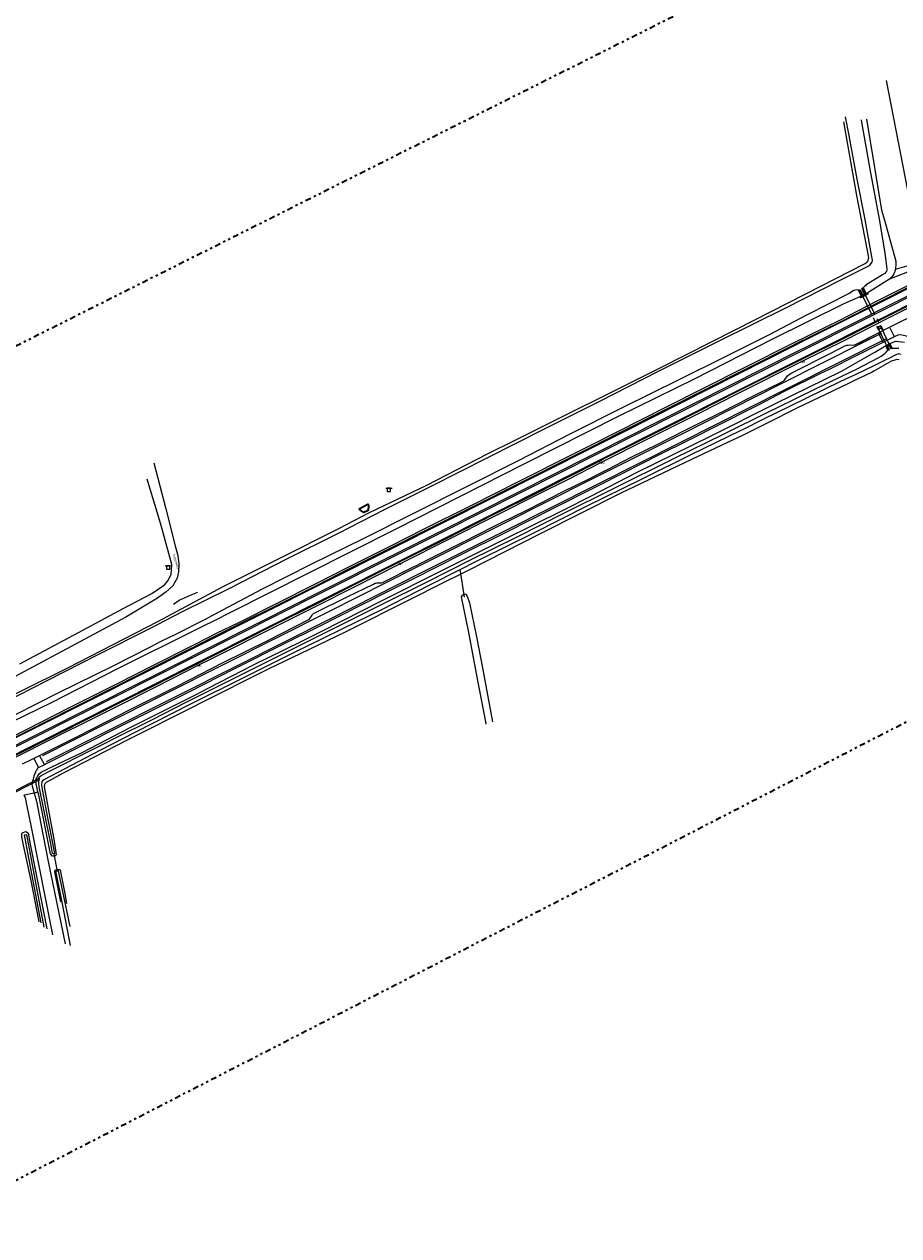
# Model space of a CAD drawing. Header units: metres. Extents: x 169249 to 194689, y 406250 to 412203.
# Tile 175 of 256: x 180014 to 180402, y 408304 to 408841. Entities that reach past the tile are written whole.
import ezdxf
from ezdxf.enums import TextEntityAlignment as Align

# ---------------------------------------------------------------- set-up
doc = ezdxf.new("R2010")
doc.units = ezdxf.units.M
doc.linetypes.add('BGT_NLCS_N264$0$AL-TEKENBLADGRENS', pattern=[11.5, 2.5, -1.5, 1, -1.5, 1, -1.5, 2.5])
doc.linetypes.add('BGT_NLCS_N264$0$AM-AS', pattern=[16, 10, -2, 2, -2])
doc.layers.get('0').update_dxf_attribs({"linetype": 'CONTINUOUS'})
for name, color, linetype, lineweight in [('BGT_NLCS_N264$0$B-WE-AM-AS_KUNSTWERK_DUIKER-GV', 252, 'BGT_NLCS_N264$0$AM-AS', 18), ('BGT_NLCS_N264$0$B-WE-GK-KADEMUUR-G', 252, 'CONTINUOUS', 35), ('BGT_NLCS_N264$0$B-WE-GW-WATERGANG_INSTEEK-G', 252, 'CONTINUOUS', 18), ('BGT_NLCS_N264$0$B-WE-GW-WATERGANG_SLOOT_BODEM-G', 252, 'CONTINUOUS', 18), ('BGT_NLCS_N264$0$B-WE-GW-WATERGANG_WATERLIJN-G', 252, 'CONTINUOUS', 18), ('BGT_NLCS_N264$0$B-WE-IE-TERREINAFSCHEIDING_KUNSTMATIG_HEKWERK-G', 252, 'BGT_NLCS_N264$0$IE-TERREINAFSCHEIDING-KUNSTMATIG', 18), ('BGT_NLCS_N264$0$B-WE-KW-KUNSTWERK_DUIKER-G', 252, 'CONTINUOUS', 18), ('BGT_NLCS_N264$0$B-WE-OG-TOPOGRAFIE_BEBOUWING-G', 252, 'CONTINUOUS', 35), ('BGT_NLCS_N264$0$B-WE-OG-TOPOGRAFIE_CULTUURSCHEIDING-G', 252, 'CONTINUOUS', 18), ('BGT_NLCS_N264$0$B-WE-OG-TOPOGRAFIE_TERREIN_GROEN-GV', 252, 'CONTINUOUS', 18), ('BGT_NLCS_N264$0$B-WE-OG-TOPOGRAFIE_WEG_BERM-GV', 252, 'CONTINUOUS', 18), ('BGT_NLCS_N264$0$B-WE-OG-TOPOGRAFIE_WEG_VERHARD-G', 252, 'CONTINUOUS', 18), ('BGT_NLCS_N264$0$B-WE-VW-VERKEERSTEKEN_BORD-S', 252, 'CONTINUOUS', 25), ('BGT_NLCS_N264$0$X-XX-AL-TEKENBLADGRENS-G', 252, 'BGT_NLCS_N264$0$AL-TEKENBLADGRENS', 35), ('X-XX-AL-REFERENTIE-G', 7, 'CONTINUOUS', 18)]:
    doc.layers.add(name, color=color, linetype=linetype, lineweight=lineweight)
for name, color, linetype in [('BGT_NLCS_N264$0$B-WE-IE-MEUBILAIR_WEGMEUBILAIR-S', 252, 'CONTINUOUS'), ('BGT_NLCS_N264$0$B-WE-IE-TERREINAFSCHEIDING_KUNSTMATIG_HEKWERK_RASTER-G', 252, 'CONTINUOUS'), ('BGT_NLCS_N264$0$B-WE-OG-TOPOGRAFIE_WEG_RIJWEG-G', 252, 'CONTINUOUS'), ('BGT_NLCS_N264$0$B-WE-VW-MARKERING-G', 252, 'CONTINUOUS'), ('BGT_NLCS_N264$0$Label_Openbareruimte', 252, 'CONTINUOUS'), ('BGT_NLCS_N264$0$Label_Puntobject', 252, 'CONTINUOUS')]:
    doc.layers.add(name, color=color, linetype=linetype)
doc.styles.add('BGT_NLCS_N264$0$STANDARD', font='txt')
doc.linetypes.add('BGT_NLCS_N264$0$IE-TERREINAFSCHEIDING-KUNSTMATIG', pattern='A,4,[82,NLCS.SHX,S=0.75,R=90,X=0,Y=0],4,-2', length=10)

# ---------------------------------------------------------------- blocks, each defined once
blk = doc.blocks.new('BGT_NLCS_N264$0$SVW-VERKEERSTEKEN_BORD_ANWB-SO')
blk.add_line((-1.375, 0), (1.375, 0))
at = {"flags": 128}
blk.add_lwpolyline([(-0.75, 0), (-0.75, -1.5), (0.75, -1.5), (0.75, 0)], close=True, dxfattribs=at)
blk = doc.blocks.new('BGT_NLCS_N264$0$SIE-WEG_PAAL_ALGEMEEN_TYPE_02-SO')
at = {"ltscale": 0.5}
h = blk.add_hatch(color=256, dxfattribs=at)
h.paths.add_polyline_path([(0, 0), (0.1875, 0, 0.41421356), (0, 0.1875)])
h.paths.add_polyline_path([(0, -0.1875), (0, 0), (-0.1875, 0, 0.41421356)])
for p, q in [((-0.1875, 0), (0.1875, 0)), ((0, -0.1875), (0, 0.1875))]:
    blk.add_line(p, q, dxfattribs=at)
blk.add_circle((0, 0), 0.1875, dxfattribs=at)
blk = doc.blocks.new('BGT_NLCS_N264')
at = {"layer": 'BGT_NLCS_N264$0$B-WE-AM-AS_KUNSTWERK_DUIKER-GV'}
blk.add_polyline3d([(180398.27, 408698.97, 15.19), (180397.11, 408698.45, 15.19), (180386.23, 408721.02, 14.8), (180387.32, 408721.57, 14.8), (180398.27, 408698.97, 15.19)], dxfattribs=at)
at = {"layer": 'BGT_NLCS_N264$0$B-WE-GK-KADEMUUR-G'}
blk.add_line((180384.58, 408723.38, 14.8), (180384.88, 408723.54, 14.87), dxfattribs=at)
for points in [[(180385.28, 408720.52, 16.65), (180385.94, 408720.85, 16.58), (180384.58, 408723.38, 14.8)], [(180384.88, 408723.54, 14.87), (180386.23, 408721.02, 14.8), (180387.32, 408721.57, 14.8), (180386.12, 408724.1, 14.8), (180386.38, 408724.24, 14.9)], [(180386.38, 408724.24, 14.9), (180387.66, 408721.7, 16.67), (180388.36, 408722.09, 16.53)], [(180388.36, 408722.09, 16.53), (180388.55, 408721.75, 16.67), (180385.48, 408720.1, 16.66), (180385.28, 408720.52, 16.65)], [(180397.65, 408696.89, 15.14), (180396.87, 408698.53, 16.26), (180398.35, 408699.24, 16.25), (180399.14, 408697.59, 15.16)], [(180399.14, 408697.59, 15.16), (180398.91, 408697.51, 15.19), (180398.27, 408698.97, 15.19), (180397.11, 408698.45, 15.19)], [(180397.11, 408698.45, 15.19), (180397.89, 408696.96, 15.12), (180397.65, 408696.89, 15.14)]]:
    blk.add_polyline3d(points, dxfattribs=at)
at = {"layer": 'BGT_NLCS_N264$0$B-WE-GW-WATERGANG_INSTEEK-G'}
for points in [[(180387.98, 408799.26, 16.07), (180391.69, 408777, 16.01), (180394.72, 408758.83, 15.96), (180395.93, 408754.52, 16.03), (180401.07, 408736.22, 16.35), (180401.06, 408734.45, 16.42), (180400.93, 408733.29, 16.49), (180400.8, 408732.7, 16.54)], [(179991.62, 408535.16, 16), (180033.23, 408555.75, 15.85), (180073.28, 408576.26, 15.93), (180102.24, 408591.91, 16.28), (180127.2, 408604.24, 16.25), (180153.64, 408617.64, 16.29), (180167.23, 408624.65, 16.33), (180192.69, 408636.83, 16.19), (180219.73, 408650.72, 16.17), (180232.31, 408656.98, 16.17), (180296.02, 408688.72, 15.93), (180329.89, 408705.97, 15.9), (180361.1, 408721.7, 15.96), (180387.36, 408735.25, 16.19), (180388.14, 408735.81, 16.19), (180388.41, 408736.09, 16.19), (180388.53, 408736.22, 16.19), (180388.77, 408736.73, 16.19), (180388.93, 408737.23, 16.19), (180389.06, 408737.67, 16.19), (180389.09, 408737.94, 16.19), (180383.7, 408765.41, 16.07), (180377.89, 408798.16, 15.9)], [(180400.8, 408732.7, 16.54), (180400.79, 408732.63, 16.55), (180400.69, 408732.17, 16.59), (180400.23, 408730.91, 16.67), (180400.09, 408730.67, 16.67), (180399.39, 408729.46, 16.68), (180398.18, 408728.27, 16.68)], [(180020.46, 408508.72, 16.32), (180021.48, 408509.44, 16.28), (180021.97, 408509.79, 16.26), (180024.45, 408510.98, 16.35), (180025.86, 408511.65, 16.34), (180039.65, 408518.23, 16.25), (180061.02, 408529.24, 16.11), (180090, 408543.81, 15.88), (180095.52, 408546.67, 15.91), (180115.95, 408557.26, 16.05), (180136.89, 408567.47, 15.95), (180145.52, 408571.68, 15.91), (180164.51, 408581.36, 15.91), (180171.67, 408585.01, 15.91), (180199.74, 408599.13, 15.88), (180222.54, 408610.54, 15.82), (180226.94, 408612.74, 15.81), (180253.22, 408625.71, 15.88), (180265.49, 408631.98, 15.85), (180285.87, 408642.39, 15.81), (180318.77, 408658.63, 15.88), (180347.64, 408673.13, 16.05), (180376.86, 408687.5, 16.25), (180387.21, 408693.38, 16.41), (180391.66, 408695.91, 16.48), (180395.72, 408698.22, 16.55), (180395.89, 408698.32, 16.55), (180396.79, 408698.89, 16.52), (180398.3, 408699.69, 16.58), (180401, 408700.72, 16.84), (180401.1, 408700.76, 16.85), (180404.87, 408700.3, 16.75)], [(180402.45, 408692.5, 16.18), (180401.57, 408692.63, 16.27), (180401.49, 408692.64, 16.28), (180398.61, 408691.7, 16.25), (180398.5, 408691.64, 16.25), (180391.2, 408687.44, 16.19), (180390.48, 408687.03, 16.18), (180382.43, 408683.14, 16.11), (180379.72, 408681.85, 16.1), (180357.06, 408671.06, 15.98), (180343.82, 408664.37, 16), (180332.93, 408658.87, 16.01), (180326.3, 408655.77, 15.94), (180310.3, 408648.29, 15.78), (180278.51, 408633.07, 15.78), (180243.57, 408615.57, 15.91), (180210.73, 408598.87, 16.09), (180197.83, 408592.41, 16.12), (180186.45, 408586.71, 16.15), (180156.43, 408571.65, 16.15), (180136.48, 408562.02, 16.08), (180122.49, 408555.27, 16.03), (180091.29, 408539.66, 15.94), (180089.92, 408538.96, 15.94), (180059.34, 408523.45, 16.06), (180031.12, 408509.03, 16.09), (180023.61, 408504.91, 16.12), (180023.11, 408504.26, 16.12), (180022.84, 408503.92, 16.12), (180022.77, 408502.9, 16.12), (180022.89, 408502.25, 16.12), (180027.19, 408478.84, 16.15), (180028.11, 408472.75, 16.18), (180027.47, 408472.19, 16.18), (180026.45, 408472.18, 16.18), (180025.61, 408473.27, 16.18), (180020.31, 408499.23, 16.29), (180019.82, 408501.38, 16.33), (180019.58, 408502.4, 16.35), (180019.2, 408504.05, 16.38), (180019.19, 408504.36, 16.38), (180019.17, 408504.85, 16.38), (180019.13, 408505.72, 16.38), (180019.12, 408506.17, 16.38), (180019.63, 408507.28, 16.33), (180019.73, 408507.48, 16.32), (180020.46, 408508.72, 16.32)], [(180219.03, 408530.83, 15.76), (180219.09, 408531.03, 15.91), (180215.16, 408550.89, 16), (180211.43, 408571.38, 16.03), (180208.06, 408587.2, 16.03), (180208.49, 408588, 15.97), (180209.56, 408588.49, 15.94), (180209.71, 408588.56, 15.94), (180209.84, 408588.44, 15.94), (180210.64, 408587.64, 15.94), (180210.65, 408587.62, 15.94), (180211.65, 408584.55, 15.94), (180214.7, 408569.49, 15.99), (180217.47, 408555.8, 16.03), (180221.94, 408531.84, 16.03)], [(180020.58, 408443.08, 16.32), (180016.98, 408461.4, 16.32), (180013.63, 408476.98, 16.43), (180012.86, 408480.79, 16.51), (180012.77, 408482.06, 16.43), (180012.87, 408482.16, 16.45), (180013.35, 408482.62, 16.53), (180013.48, 408482.69, 16.53), (180014.13, 408483.02, 16.54), (180014.57, 408483.15, 16.47), (180014.58, 408483.14, 16.47), (180015.29, 408482.63, 16.47), (180015.63, 408482.38, 16.47), (180016.55, 408477.54, 16.47), (180019.08, 408464.74, 16.34), (180019.79, 408461.13, 16.35), (180024, 408439.91, 16.39)], [(180030.09, 408451.97, 16.35), (180027.48, 408465.19, 16.36), (180027.55, 408465.59, 16.38), (180027.67, 408465.91, 16.37), (180027.97, 408466.03, 16.34), (180028.49, 408466.2, 16.33), (180028.85, 408466.26, 16.31), (180029.25, 408466.24, 16.3), (180029.36, 408466.23, 16.3), (180029.4, 408466.22, 16.3), (180029.47, 408466.18, 16.3), (180029.82, 408466.03, 16.29), (180029.89, 408465.82, 16.29), (180029.94, 408465.67, 16.29), (180030.03, 408465.23, 16.29), (180031.77, 408456.29, 16.21), (180032.73, 408451.1, 16.16)]]:
    blk.add_polyline3d(points, dxfattribs=at)
at = {"layer": 'BGT_NLCS_N264$0$B-WE-GW-WATERGANG_SLOOT_BODEM-G'}
for points in [[(180399.14, 408697.59, 15.16), (180400.76, 408697.57, 14.97), (180401.5, 408697.62, 14.96), (180402.41, 408697.69, 14.95)], [(180403.35, 408694.9, 14.95), (180402.32, 408695.07, 15.02), (180400.95, 408694.61, 14.95), (180397.88, 408693.1, 14.92), (180396.52, 408692.44, 14.91), (180391.2, 408689.83, 14.87), (180383.27, 408685.93, 14.97), (180379.93, 408684.45, 14.96), (180376.42, 408682.89, 14.95), (180353.73, 408671.71, 14.95), (180342.3, 408666.07, 14.96), (180333.27, 408661.6, 14.97), (180331.87, 408660.92, 14.97), (180310.27, 408650.42, 14.97), (180288.16, 408639.48, 14.99), (180263.54, 408627.4, 14.99), (180240.36, 408615.64, 14.97), (180216.06, 408603.71, 14.95), (180195.42, 408593.26, 14.97), (180193.87, 408592.46, 14.98), (180172.62, 408581.52, 15.12), (180155.49, 408573.24, 15.21), (180146.57, 408568.84, 15.18), (180133.72, 408562.51, 15.14), (180111.51, 408551.42, 15.12), (180087.46, 408539.5, 15.14), (180063.25, 408527.24, 15.08), (180047.77, 408519.21, 15.08), (180040.94, 408515.66, 15.08), (180022.61, 408506.11, 15.27), (180022.08, 408505.55, 15.25), (180021.71, 408505.15, 15.23), (180021.59, 408503.61, 15.31), (180021.88, 408501.96, 15.31), (180023.59, 408492.31, 15.29), (180027.41, 408473.41, 15.16), (180027.06, 408473.19, 15.14), (180026.49, 408473.28, 15.16), (180025.64, 408477.79, 15.21), (180023.75, 408487.16, 15.23), (180020.82, 408501.66, 15.27), (180020.75, 408502.03, 15.27), (180020.42, 408504.38, 15.27), (180020.35, 408505.49, 15.3), (180020.35, 408505.53, 15.3), (180020.28, 408506.68, 15.34), (180020.58, 408507.33, 15.36), (180020.68, 408507.4, 15.36), (180021.43, 408507.93, 15.38), (180021.65, 408508.09, 15.38), (180025.71, 408510.21, 15.25), (180061.28, 408528.06, 15.27), (180064.03, 408529.44, 15.25), (180071.4, 408533.15, 15.19), (180084.99, 408540.03, 15.08), (180093.83, 408544.51, 15.02), (180097.13, 408546.16, 15.02), (180130.9, 408563.08, 15.04), (180152.51, 408573.83, 15.08), (180172.81, 408584.02, 15.06), (180192.23, 408593.63, 15.04), (180211.83, 408603.51, 14.99), (180233.13, 408613.99, 15.06), (180253.57, 408624.4, 15.02), (180275.68, 408635.35, 14.97), (180302.4, 408648.61, 14.97), (180324.53, 408659.51, 14.97), (180345.08, 408669.65, 15.02), (180348.4, 408671.29, 15.01), (180365.34, 408679.62, 14.97), (180383.8, 408688.54, 14.95), (180393.53, 408693.56, 14.93), (180394.46, 408694.04, 14.93), (180396.26, 408695.45, 14.89), (180396.7, 408695.9, 14.97), (180397.65, 408696.89, 15.14)], [(180021.38, 408442.51, 15.38), (180015.49, 408473.59, 15.59), (180013.96, 408481.68, 15.65), (180014.84, 408481.85, 15.65), (180022.62, 408440.59, 15.4)], [(180034.32, 408441.02, 15.34), (180029.15, 408465.59, 15.32), (180027.91, 408465.29, 15.44), (180027.97, 408464.99, 15.44), (180030.7, 408451.07, 15.36), (180034.34, 408432.54, 15.25)]]:
    blk.add_polyline3d(points, dxfattribs=at)
at = {"layer": 'BGT_NLCS_N264$0$B-WE-GW-WATERGANG_WATERLIJN-G'}
for points in [[(180004.62, 408540.26, 14.73), (180024.38, 408550.34, 14.73), (180046.75, 408561.68, 14.73), (180069.39, 408573.03, 14.73), (180084.16, 408580.79, 14.74), (180105.21, 408591.14, 14.74), (180130.23, 408603.94, 14.74), (180153.52, 408615.6, 14.74), (180174.26, 408626.12, 14.74), (180194.87, 408636.47, 14.74), (180219.46, 408648.93, 14.74), (180245.2, 408661.92, 14.74), (180269.52, 408674.11, 14.74), (180295.62, 408687.36, 14.74), (180322.54, 408700.83, 14.74), (180352.15, 408715.49, 14.74), (180376.29, 408727.77, 14.74), (180389.32, 408734.32, 14.74), (180389.98, 408735.05, 14.74), (180390.45, 408735.75, 14.74), (180390.73, 408736.7, 14.74), (180390.23, 408739.13, 14.74), (180387.27, 408755.47, 14.74), (180383.87, 408772.67, 14.74), (180380.22, 408792.01, 14.74), (180378.61, 408800.35, 14.74)], [(180385.63, 408799, 14.81), (180385.83, 408797.9, 14.81), (180389.77, 408775.52, 14.81), (180393.49, 408755.79, 14.81), (180396.16, 408740, 14.81), (180397.03, 408732.71, 14.81), (180397.08, 408732.28, 14.81), (180396.81, 408731.66, 14.81), (180396.5, 408731.23, 14.81), (180396.2, 408730.79, 14.81), (180396.19, 408730.78, 14.81), (180395.17, 408730.13, 14.81), (180387.91, 408725.71, 14.81), (180387.52, 408725.32, 14.81), (180387.15, 408724.97, 14.81), (180386.38, 408724.24, 14.9)], [(180384.58, 408723.38, 14.8), (180383.7, 408723.51, 14.81), (180383.13, 408723.42, 14.81), (180382.42, 408723.21, 14.81), (180380.3, 408721.97, 14.81), (180361.68, 408712.42, 14.81), (180344.46, 408703.45, 14.81), (180325.29, 408693.84, 14.81), (180304.6, 408683.63, 14.63), (180279.22, 408670.99, 14.63), (180255.87, 408659.26, 14.63), (180233.61, 408647.83, 14.72), (180211.17, 408636.51, 14.71), (180186.25, 408624, 14.71), (180164.71, 408613.16, 14.71), (180141.52, 408601.82, 14.71), (180119.27, 408590.51, 14.71), (180097.28, 408578.82, 14.71), (180094.86, 408577.53, 14.71), (180080.75, 408570.47, 14.71), (180074.56, 408567.38, 14.71), (180070.15, 408565.13, 14.71), (180053.31, 408556.52, 14.71), (180045.16, 408552.52, 14.71), (180028.85, 408544.51, 14.71), (180010.17, 408535.09, 14.71)]]:
    blk.add_polyline3d(points, dxfattribs=at)
at = {"layer": 'BGT_NLCS_N264$0$B-WE-IE-TERREINAFSCHEIDING_KUNSTMATIG_HEKWERK-G'}
blk.add_polyline3d([(180080.25, 408584.04, 16.65), (180082.64, 408585.77, 16.78), (180088.08, 408588.18, 16.81), (180091.03, 408589.4, 16.53)], dxfattribs=at)
at = {"layer": 'BGT_NLCS_N264$0$B-WE-IE-TERREINAFSCHEIDING_KUNSTMATIG_HEKWERK_RASTER-G'}
blk.add_line((180400.8, 408732.7, 16.54), (180400.8, 408732.7, 16.54), dxfattribs=at)
for points in [[(180400.8, 408732.7, 16.54), (180407.08, 408734.46, 16.6), (180410.41, 408733.01, 16.33)], [(180018.31, 408500.09, 16.61), (180018.24, 408500.08, 16.61), (180014.08, 408499.24, 16.63), (180013.82, 408499.19, 16.63)], [(180019.93, 408500.6, 16.47), (180018.36, 408500.1, 16.61), (180018.31, 408500.09, 16.61)]]:
    blk.add_polyline3d(points, dxfattribs=at)
at = {"layer": 'BGT_NLCS_N264$0$B-WE-KW-KUNSTWERK_DUIKER-G'}
blk.add_line((180209.49, 408587.11, 15.1), (180207.46, 408599.55, 15.26), dxfattribs=at)
for points in [[(180020.6, 408506.57, 15.32), (180009.51, 408501.01, 15.36), (180009.8, 408500.56, 15.37), (180020.88, 408506.24, 15.36), (180020.6, 408506.57, 15.32)], [(180027.1, 408472.99, 15.24), (180027.48, 408470.87, 15.22), (180028.49, 408465.29, 15.15)]]:
    blk.add_polyline3d(points, dxfattribs=at)
at = {"layer": 'BGT_NLCS_N264$0$B-WE-OG-TOPOGRAFIE_BEBOUWING-G'}
blk.add_polyline3d([(180166.18, 408628.19, 18.36), (180166.58, 408628.39, 18.36), (180166.84, 408627.82, 18.36), (180166.63, 408625.62, 18.36), (180166.63, 408625.62, 18.36), (180164.75, 408624.66, 18.36), (180162.89, 408625.86, 18.36), (180162.59, 408626.37, 18.36), (180166.18, 408628.19, 18.36)], dxfattribs=at)
at = {"layer": 'BGT_NLCS_N264$0$B-WE-OG-TOPOGRAFIE_CULTUURSCHEIDING-G'}
blk.add_polyline3d([(180549.69, 408805.01, 16.66), (180514.07, 408787.21, 16.32), (180489.12, 408774.54, 16.25), (180447, 408753.2, 16.03), (180412.99, 408736.73, 16.23), (180412.34, 408736.83, 16.23), (180412.13, 408737.39, 16.22), (180410.92, 408744.09, 16.12), (180405.29, 408773.04, 16.04), (180396.86, 408816.45, 16.09)], dxfattribs=at)
at = {"layer": 'BGT_NLCS_N264$0$B-WE-OG-TOPOGRAFIE_TERREIN_GROEN-GV'}
blk.add_line((180382.46, 408698.93, 0.19), (180393.97, 408704.77, 17.03), dxfattribs=at)
at = {"layer": 'BGT_NLCS_N264$0$B-WE-OG-TOPOGRAFIE_WEG_BERM-GV'}
for p, q in [((180398.18, 408728.27, 16.68), (180388.36, 408722.09, 16.53)), ((180395.49, 408705.57, 17.02), (180418.34, 408717, 5.23)), ((180393.41, 408705.8, 16.99), (180393.97, 408704.77, 17.03)), ((180393.97, 408704.77, 17.03), (180395.49, 408705.57, 17.02)), ((180395.49, 408705.57, 17.02), (180394.96, 408706.57, 17))]:
    blk.add_line(p, q, dxfattribs=at)
for points in [[(180420.52, 408723.34, 17.19), (180397.14, 408711.66, 17.28), (180378.26, 408702.11, 17.12), (180359.11, 408692.54, 17.08), (180330.45, 408678.2, 17.02), (180313.25, 408669.54, 17.06), (180302.1, 408663.88, 17.06), (180288.47, 408657.06, 17), (180271.68, 408648.6, 17.04), (180269.92, 408647.7, 17.04), (180254.93, 408640.12, 17.04), (180242.14, 408633.65, 17.08), (180222.75, 408623.9, 17.02), (180200.68, 408612.79, 17.04), (180183.07, 408603.94, 17.02), (180180.42, 408602.62, 17.02), (180160.47, 408592.59, 17), (180142.36, 408583.46, 16.97), (180125.99, 408575.27, 16.99), (180096.26, 408560.34, 16.91), (180091.1, 408557.74, 16.9), (180079.6, 408551.94, 16.87), (180071.42, 408547.79, 16.79), (180056.37, 408540.24, 16.89), (180044.64, 408534.35, 16.87), (180026.39, 408525.19, 16.87), (180009.7, 408516.77, 16.85)], [(180010.06, 408516.05, 16.8), (180026.75, 408524.48, 16.82), (180045, 408533.64, 16.82), (180056.73, 408539.52, 16.84), (180071.79, 408547.08, 16.74), (180079.96, 408551.22, 16.82), (180091.46, 408557.02, 16.85), (180096.61, 408559.63, 16.86), (180126.35, 408574.55, 16.94), (180142.71, 408582.74, 16.92), (180160.83, 408591.88, 16.95), (180180.78, 408601.9, 16.97), (180183.42, 408603.23, 16.98), (180201.04, 408612.07, 16.99), (180223.11, 408623.18, 16.98), (180242.5, 408632.93, 17.03), (180255.29, 408639.4, 16.99), (180270.28, 408646.99, 16.99), (180272.05, 408647.88, 16.99), (180288.83, 408656.34, 16.95), (180302.46, 408663.17, 17.01), (180313.61, 408668.83, 17.01), (180330.81, 408677.49, 16.98), (180359.46, 408691.82, 17.03), (180378.62, 408701.4, 17.07), (180397.48, 408710.96, 17.33), (180420.87, 408722.63, 17.14)], [(179999.2, 408519.63, 16.85), (180015.8, 408527.99, 16.87), (180034.4, 408537.4, 16.87), (180054.74, 408547.6, 16.93), (180072.2, 408556.56, 16.85), (180088.05, 408564.52, 16.87), (180089.04, 408565, 16.86), (180090.73, 408565.86, 16.87), (180099.67, 408570.46, 16.85), (180109.51, 408575.22, 16.91), (180126.3, 408583.64, 16.99), (180143.94, 408592.51, 16.95), (180158.1, 408599.76, 16.99), (180173.81, 408607.58, 16.97), (180177.02, 408609.21, 16.98), (180191.61, 408616.63, 17.06), (180212.98, 408627.28, 17), (180233.82, 408637.73, 17.06), (180258.28, 408649.96, 17.04), (180266.55, 408654.15, 17.06), (180277.86, 408659.87, 17.08), (180299.29, 408670.78, 17.04), (180315.39, 408678.84, 16.99), (180334.81, 408688.63, 17), (180355.7, 408699.1, 17.06), (180356.48, 408699.49, 17.06), (180376.75, 408709.47, 17.16), (180392.86, 408717.74, 17.29), (180407.86, 408725.29, 17.16)], [(179998.3, 408520.08, 16.8), (180015.44, 408528.71, 16.82), (180034.04, 408538.11, 16.82), (180054.38, 408548.32, 16.88), (180071.84, 408557.27, 16.8), (180087.69, 408565.23, 16.82), (180090.37, 408566.58, 16.82), (180099.31, 408571.17, 16.8), (180109.16, 408575.94, 16.86), (180125.94, 408584.36, 16.94), (180143.58, 408593.22, 16.9), (180157.73, 408600.48, 16.94), (180173.45, 408608.29, 16.92), (180176.66, 408609.92, 16.93), (180191.24, 408617.34, 17.01), (180212.63, 408627.99, 16.95), (180233.46, 408638.45, 17.01), (180257.92, 408650.68, 16.99), (180266.19, 408654.86, 17.01), (180277.5, 408660.59, 17.03), (180298.93, 408671.49, 16.99), (180315.04, 408679.56, 16.94), (180334.45, 408689.34, 16.95), (180355.34, 408699.82, 17.01), (180376.39, 408710.19, 17.11), (180392.48, 408718.46, 17.3), (180407.5, 408726, 17.11)], [(180410.41, 408733.01, 16.33), (180409.65, 408732.68, 16.7), (180398.18, 408728.27, 16.68)], [(180385.28, 408720.52, 16.65), (180377.98, 408717.39, 16.68), (180345.93, 408701.44, 16.63), (180311.47, 408683.86, 16.64), (180277.76, 408667.29, 16.52), (180236.02, 408646.24, 16.57), (180178.91, 408617.36, 16.64), (180139.61, 408597.51, 16.53), (180106.37, 408580.82, 16.71), (180097.6, 408576.35, 16.83), (180093.72, 408574.36, 16.88), (180089.51, 408572.31, 16.86), (180055.36, 408555.29, 16.5), (180025.92, 408540.22, 16.51), (179996.58, 408526, 16.46), (179995.6, 408525.49, 16.46)], [(180393.41, 408705.8, 16.99), (180392.8, 408706.92, 17.03), (180394.33, 408707.74, 17.03), (180394.96, 408706.57, 17)], [(180393.41, 408706.11, 17.04), (180394.7, 408706.82, 17.03), (180394.38, 408707.35, 17.02), (180393.08, 408706.7, 17.03), (180393.41, 408706.11, 17.04)]]:
    blk.add_polyline3d(points, dxfattribs=at)
at = {"layer": 'BGT_NLCS_N264$0$B-WE-OG-TOPOGRAFIE_WEG_RIJWEG-G'}
for p, q in [((180393.32, 408704.43, 17.01), (180393.97, 408704.77, 17.03)), ((180022.88, 408512.75, 16.37), (180019.85, 408511.19, 16.4))]:
    blk.add_line(p, q, dxfattribs=at)
for points in [[(180395.49, 408705.57, 17.02), (180404.42, 408710.09, 17.02)], [(180401.88, 408703.42, 16.91), (180400.26, 408702.62, 16.88), (180394.3, 408699.71, 16.77), (180383.95, 408694.56, 16.64), (180371.11, 408688.07, 16.42), (180367.3, 408686.18, 16.43), (180351.49, 408678.34, 16.44), (180339.81, 408672.34, 16.37), (180336.96, 408670.88, 16.35), (180309.13, 408656.82, 16.13), (180295.64, 408650.1, 16.15), (180281.42, 408642.88, 16.11), (180267.05, 408635.68, 16.02), (180248.8, 408626.42, 16.09), (180227.81, 408615.88, 16.13), (180207.83, 408605.88, 16.23), (180186.83, 408595.25, 16.07), (180177.38, 408590.47, 16.09), (180162.33, 408582.96, 16.21), (180144.92, 408574.13, 16.13), (180128.46, 408565.92, 16.13), (180108.81, 408556.07, 16.15), (180107.56, 408555.45, 16.15), (180106.99, 408555.16, 16.15), (180086.99, 408544.97, 16.09), (180068.02, 408535.53, 16.18), (180064.51, 408533.78, 16.19), (180053.6, 408528.27, 16.25), (180042.47, 408522.64, 16.31), (180023.63, 408513.14, 16.37), (180022.88, 408512.75, 16.37)], [(180382.46, 408698.93, 16.77), (180384.82, 408699.94, 16.75), (180393.32, 408704.43, 17.01)], [(180013.14, 408513.11, 16.63), (180017.14, 408515.12, 16.62), (180018.06, 408515.58, 16.61), (180037.58, 408525.33, 16.52), (180049.75, 408531.51, 16.43), (180060.69, 408537.06, 16.35), (180082.08, 408547.84, 16.37), (180102.3, 408558.15, 16.21), (180122.14, 408567.89, 16.27), (180140.36, 408577.18, 16.23), (180140.39, 408577.21, 16.23), (180140.73, 408577.64, 16.23), (180141.79, 408579.17, 16.33), (180141.92, 408579.36, 16.35), (180142.43, 408579.81, 16.29), (180157.61, 408587.37, 16.35), (180165.05, 408591.02, 16.33), (180168.96, 408592.94, 16.33), (180169.82, 408593.33, 16.33), (180170.05, 408593.4, 16.29), (180170.47, 408593.53, 16.23), (180172.57, 408593.46, 16.27), (180173.03, 408593.67, 16.26), (180173.61, 408593.92, 16.25), (180186.49, 408600.42, 16.3), (180188.37, 408601.37, 16.31), (180189.78, 408602.07, 16.3), (180206.99, 408610.65, 16.27), (180217.13, 408615.8, 16.27), (180221.19, 408617.87, 16.27), (180225.63, 408620.07, 16.27), (180236.81, 408625.62, 16.27), (180243.44, 408629.01, 16.28), (180253.04, 408633.92, 16.29), (180265.35, 408640.01, 16.27), (180269.63, 408642.13, 16.27), (180272.94, 408643.83, 16.27), (180283.2, 408649.07, 16.29), (180295.68, 408655.24, 16.29), (180297.04, 408655.91, 16.29), (180299.06, 408656.94, 16.29), (180309.84, 408662.42, 16.33), (180326.23, 408670.6, 16.44), (180326.78, 408670.87, 16.44), (180327.05, 408671, 16.44), (180339.28, 408677.24, 16.46), (180345.3, 408680.18, 16.52), (180348.77, 408681.87, 16.56), (180350.74, 408682.91, 16.58), (180351.23, 408683.17, 16.58), (180351.25, 408683.18, 16.57), (180351.46, 408683.29, 16.5), (180352.9, 408685.35, 16.56), (180353.67, 408686.02, 16.58), (180354.34, 408686.39, 16.57), (180354.83, 408686.66, 16.56), (180371.8, 408695.27, 16.6), (180378.42, 408698.68, 16.75), (180378.97, 408698.82, 16.74), (180379.28, 408698.9, 16.73), (180379.74, 408698.99, 16.73), (180380.51, 408699.14, 16.71), (180382.42, 408698.91, 16.77), (180382.46, 408698.93, 16.77)]]:
    blk.add_polyline3d(points, dxfattribs=at)
at = {"layer": 'BGT_NLCS_N264$0$B-WE-OG-TOPOGRAFIE_WEG_VERHARD-G'}
for p, q in [((180393.32, 408704.43, 16.97), (180393.32, 408704.43, 16.97)), ((180393.32, 408704.43, 16.97), (180393.68, 408703.68, 16.95)), ((180393.68, 408703.68, 16.95), (180395.01, 408700.91, 16.89)), ((180022.88, 408512.75, 16.48), (180022.88, 408512.75, 16.48))]:
    blk.add_line(p, q, dxfattribs=at)
for points in [[(180411.43, 408692.4, 16.84), (180410.01, 408697.88, 16.84), (180408.44, 408700.8, 16.95), (180408.3, 408701.06, 16.96), (180407.45, 408702.2, 16.94), (180405.77, 408702.95, 16.87), (180405.72, 408702.97, 16.87), (180403.13, 408703.59, 16.91), (180401.88, 408703.42, 16.91)], [(180395.01, 408700.91, 16.89), (180395.32, 408700.28, 16.88), (180395.33, 408700.24, 16.88)], [(180071.5, 408646.8, 16.49), (180076.76, 408626.29, 16.63), (180080.93, 408609.97, 16.73), (180082.15, 408605.61, 16.75), (180082.61, 408601.96, 16.82), (180082.47, 408598.38, 16.86), (180081.78, 408595.54, 16.86), (180081.22, 408594.5, 16.86), (180079.97, 408592.22, 16.86), (180077, 408589.42, 16.78), (180073.11, 408586.75, 16.74), (180059.09, 408578.22, 16.55), (180030.62, 408562.97, 16.55), (180009.62, 408551.78, 16.6)], [(180011.99, 408557.58, 16.67), (180038.07, 408571.5, 16.55), (180046.06, 408575.77, 16.52), (180057.87, 408582.03, 16.59), (180070.63, 408588.81, 16.67), (180076.17, 408592.53, 16.77), (180077.78, 408594.55, 16.82), (180079.15, 408597.27, 16.83), (180079.38, 408599.39, 16.84), (180079.48, 408601.24, 16.84), (180079.41, 408601.55, 16.84), (180079.04, 408603.24, 16.84), (180075.68, 408615.63, 16.68), (180074.38, 408619.94, 16.67), (180068.48, 408639.49, 16.6)], [(180022.88, 408512.75, 16.48), (180022.86, 408512.79, 16.48), (180020.71, 408516.89, 16.58)], [(180019.85, 408511.19, 16.4), (180019.28, 408510.24, 16.45), (180019.1, 408509.93, 16.47), (180018.2, 408507.7, 16.51), (180018.09, 408507.42, 16.52), (180017.33, 408504.44, 16.62), (180017.34, 408504.04, 16.62), (180017.36, 408503.36, 16.62), (180018.31, 408500.09, 16.62)], [(180026.67, 408437.29, 16.39), (180017.06, 408485.1, 16.51), (180015.21, 408494.33, 16.53), (180014.93, 408495.76, 16.58), (180014.59, 408497.55, 16.65), (180014.4, 408497.95, 16.64), (180013.82, 408499.19, 16.63)], [(180018.31, 408500.09, 16.62), (180019.33, 408496.61, 16.61), (180021.25, 408486.55, 16.57), (180024.46, 408469.75, 16.49), (180032.14, 408433.28, 16.46)]]:
    blk.add_polyline3d(points, dxfattribs=at)
at = {"layer": 'BGT_NLCS_N264$0$B-WE-VW-MARKERING-G', "linetype": 'Continuous'}
for p, q in [((180394.58, 408704.13, 17), (180393.68, 408703.68, 16.98)), ((180396.97, 408701.9, 16.97), (180395.01, 408700.91, 16.93))]:
    blk.add_line(p, q, dxfattribs=at)
at = {"layer": 'BGT_NLCS_N264$0$B-WE-VW-MARKERING-G'}
for p, q in [((180398.37, 408706.69, 17.21), (180400.33, 408702.87, 17.16)), ((180020.26, 408511.51, 16.59), (180018.24, 408515.56, 16.66))]:
    blk.add_line(p, q, dxfattribs=at)
at = {"layer": 'BGT_NLCS_N264$0$B-WE-VW-MARKERING-G', "linetype": 'Continuous'}
for points in [[(180445.29, 408743.59, 17.36), (180393.08, 408717.3, 17.45), (180360.52, 408701.04, 17.21), (180355.9, 408698.71, 17.21), (180279.99, 408660.42, 17.21), (180266.75, 408653.77, 17.2), (180177.25, 408608.76, 17.12), (180088.27, 408564.02, 17.04), (179998.82, 408519.02, 17.03), (179924.68, 408481.73, 17.02), (179909.28, 408473.9, 17.07), (179899.85, 408469.11, 17.09), (179861.16, 408449.75, 17.09), (179820.15, 408429.01, 17.1), (179772.59, 408405.07, 17.2), (179730.67, 408383.86, 17.24), (179649.13, 408342.61, 17.33)], [(180448.23, 408737.83, 17.39), (180397.01, 408712.05, 17.41), (180358.92, 408692.9, 17.33), (180269.73, 408648.06, 17.12), (180201.75, 408613.81, 17.13), (180180.23, 408602.99, 17.11), (180090.94, 408558.09, 17.02), (180002.48, 408513.61, 16.94), (180001.71, 408513.23, 16.94), (179927.05, 408475.68, 17.04), (179912.13, 408468.14, 17.03), (179864.55, 408444.1, 17.02), (179822.84, 408423.09, 17.13), (179808.65, 408415.94, 17.16), (179733.73, 408378.12, 17.27), (179690.17, 408356.14, 17.25), (179644.52, 408333.01, 17.3)], [(180393.68, 408703.68, 16.98), (180386.55, 408700.09, 16.84), (180350.12, 408681.83, 16.64), (180305.61, 408659.39, 16.35), (180265.11, 408639.06, 16.31), (180227.22, 408619.98, 16.3), (180187.69, 408600.12, 16.3), (180149.08, 408580.67, 16.26), (180103.12, 408557.49, 16.26), (180048.96, 408530.26, 16.46), (180022.07, 408516.74, 16.56)], [(180395.01, 408700.91, 16.93), (180378.24, 408692.47, 16.65), (180351.44, 408678.94, 16.52), (180305.71, 408655.98, 16.24), (180268.07, 408637.04, 16.18), (180227.83, 408616.78, 16.21), (180190.2, 408597.87, 16.22), (180149.89, 408577.55, 16.28), (180109.63, 408557.28, 16.24), (180049.21, 408526.89, 16.39), (180023.61, 408514.01, 16.55)]]:
    blk.add_polyline3d(points, dxfattribs=at)
at = {"layer": 'BGT_NLCS_N264$0$B-WE-VW-MARKERING-G'}
for points in [[(180437.12, 408736.22, 17.36), (180401.77, 408718.43, 17.31), (180361.82, 408698.39, 17.27), (180357.26, 408696.1, 17.27), (180281.6, 408658.02, 17.29), (180268.08, 408651.22, 17.22), (180265.1, 408649.72, 17.21), (180199.96, 408616.91, 17.19), (180178.6, 408606.16, 17.18), (180145.39, 408589.46, 17.16), (180119.26, 408576.32, 17.12), (180089.47, 408561.36, 17.07), (180087, 408560.12, 17.07), (180000.76, 408516.64, 17.06)], [(180446.91, 408740.41, 17.36), (180357.57, 408695.5, 17.25), (180268.4, 408650.62, 17.22), (180200.29, 408616.34, 17.19), (180178.88, 408605.61, 17.17), (180145.61, 408588.93, 17.15), (180089.75, 408560.73, 17.07), (180000.99, 408516.07, 17.02), (180000.43, 408515.79, 17.03), (179910.82, 408470.78, 17.1), (179901.65, 408466.17, 17.11), (179821.61, 408425.81, 17.15), (179780.83, 408405.24, 17.18), (179732.35, 408380.7, 17.31), (179686.38, 408357.44, 17.44), (179651.38, 408339.79, 17.35)]]:
    blk.add_polyline3d(points, dxfattribs=at)
at = {"layer": 'BGT_NLCS_N264$0$X-XX-AL-TEKENBLADGRENS-G'}
for points in [[(179459.62, 408045.11, 0), (179824.88, 408233.02, 0), (181328.16, 409006.39, 0), (181394.76, 409023.68, 0), (181539.35, 409117.36, 0), (181648.39, 409103.79, 0), (181736.79, 409149.58, 0), (182661.62, 409265.02, 0), (183148.16, 409341.6, 0), (183404.61, 409381.96, 0), (183657.89, 409105.81, 0), (183889.73, 409338.43, 0), (183732.95, 409543.13, 0), (183924.51, 409664.89, 0), (184371.53, 409746.39, 0)], [(184436.25, 410062.73, 0), (184183.19, 410038.13, 0), (183733.57, 409937.98, 0), (183392.76, 409722.85, 0), (183112.62, 409661.02, 0), (181934.11, 409497.18, 0), (181576.04, 409477.91, 0), (181380.5, 409402.69, 0), (181348.09, 409368.87, 0), (179688.8, 408537.47, 0), (179322.33, 408353.85, 0), (179291.54, 408424.26, 0), (179251.73, 408571.13, 0), (178950.57, 408481.9, 0), (179026.57, 408202.55, 0), (178645.17, 408015, 0), (178496.71, 408130.51, 0), (178197.01, 408003.27, 0), (177935.59, 407601.57, 0), (177344.78, 407184.52, 0), (176213.39, 406694.78, 0), (175774.26, 406688.92, 0)]]:
    blk.add_polyline3d(points, dxfattribs=at)
at = {"layer": 'BGT_NLCS_N264$0$B-WE-IE-MEUBILAIR_WEGMEUBILAIR-S', "color": 7}
for p in [(180359.54, 408691.65, 17.09), (180270.3, 408646.86, 17.03), (180180.81, 408601.86, 16.9), (180091.57, 408556.84, 16.78)]:
    blk.add_blockref('BGT_NLCS_N264$0$SIE-WEG_PAAL_ALGEMEEN_TYPE_02-SO', p, dxfattribs=at)
at = {"layer": 'BGT_NLCS_N264$0$B-WE-VW-VERKEERSTEKEN_BORD-S', "color": 7}
for p in [(180175.88, 408635.51, 16.32), (180077.82, 408601.06, 16.73)]:
    blk.add_blockref('BGT_NLCS_N264$0$SVW-VERKEERSTEKEN_BORD_ANWB-SO', p, dxfattribs=at)
at = {"layer": 'BGT_NLCS_N264$0$Label_Openbareruimte', "color": 252, "lineweight": 18, "style": 'BGT_NLCS_N264$0$STANDARD'}
blk.add_text('Jaegerweg', height=1, rotation=-73.0868, dxfattribs=at).set_placement((180081.16, 408603.12), align=Align.MIDDLE)
at = {"layer": 'BGT_NLCS_N264$0$Label_Puntobject', "lineweight": 18, "style": 'BGT_NLCS_N264$0$STANDARD'}
for s, p in [('36.4', (180359.54, 408691.65, 17.09)), ('36.3', (180270.3, 408646.86, 17.03)), ('36.2', (180180.81, 408601.86, 16.9)), ('36.1', (180091.57, 408556.84, 16.78))]:
    blk.add_text(s, height=1, dxfattribs=at).set_placement(p, align=Align.MIDDLE)

msp = doc.modelspace()

# ---------------------------------------------------------------- block references
at = {"layer": 'X-XX-AL-REFERENTIE-G'}
msp.add_blockref('BGT_NLCS_N264', (0, 0), dxfattribs=at)

doc.saveas('drawing.dxf')
